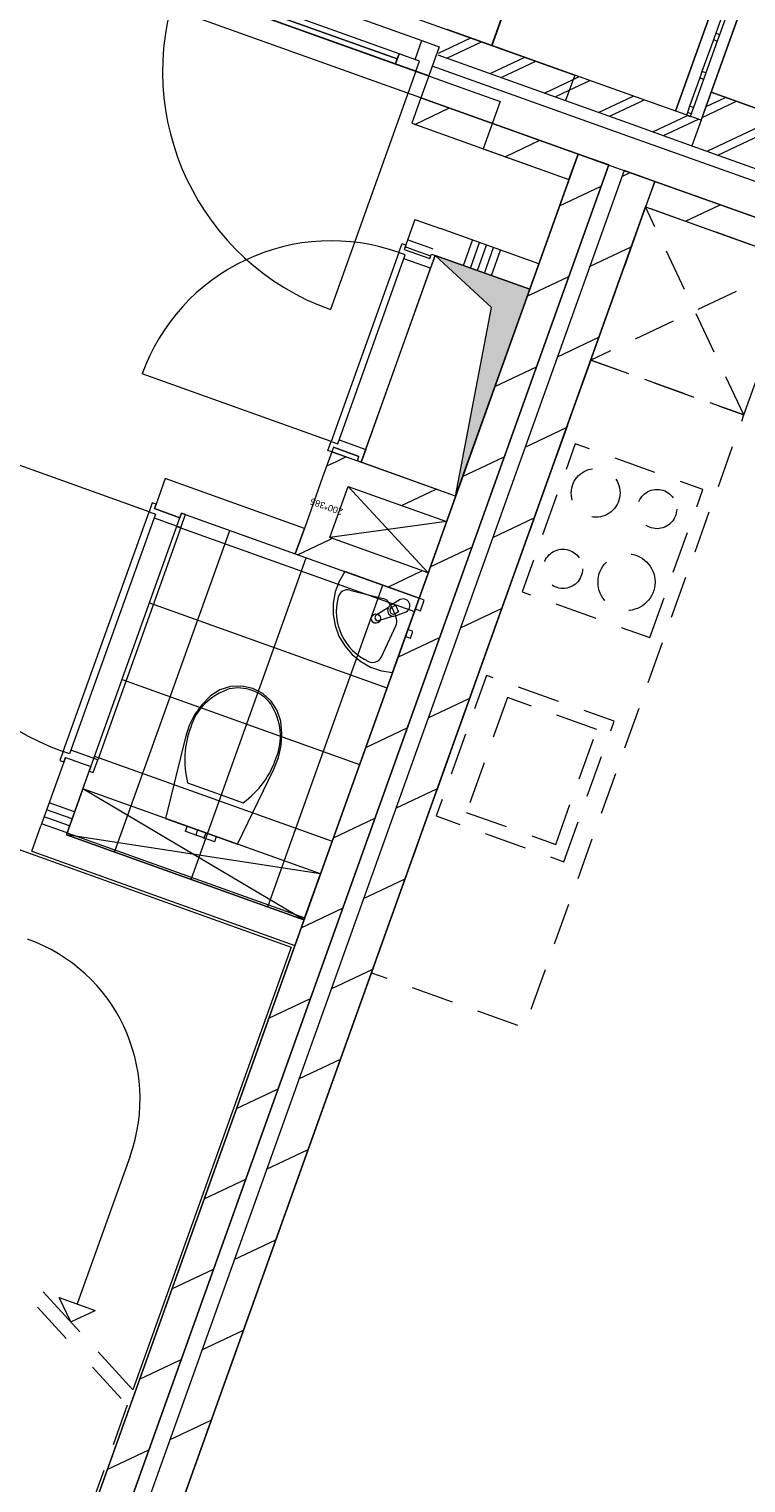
# Model space of a CAD drawing. Header units: metres. Extents: x 136314.7 to 136393.7, y 453293.7 to 453383.2.
# Tile 14 of 95: x 136341.9 to 136344.5, y 453321 to 453326.4. Entities that reach past the tile are written whole.
import ezdxf

# ---------------------------------------------------------------- set-up
doc = ezdxf.new("R2010")
doc.units = ezdxf.units.M
doc.set_wipeout_variables(frame=1)
doc.linetypes.add('B0701', pattern=[234.1199934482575, 155.9999942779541, -78.11999917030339])
doc.linetypes.add('Wipeout_Contour', pattern=[1000, 0, -1000])
for name, color, linetype in [('-DR-nw-vh-kantverharding', 4, 'Continuous'), ('kavelgrens', 211, 'Continuous'), ('SIT_Situatie plgr_2_23 Vloeren', 7, 'Continuous'), ('SIT_Situatie plgr_2_74 Sanitair', 7, 'Continuous'), ('SIT_Situatie plgr_2_New_21 Buitenwanden', 7, 'Continuous'), ('SIT_Situatie plgr_2_New_21 Buitenwanden Afdek-arcering', 7, 'Continuous'), ('SIT_Situatie plgr_2_New_21 Buitenwanden Deuren', 7, 'Continuous'), ('SIT_Situatie plgr_2_New_21 Buitenwanden Doorsnede-arcering', 7, 'Continuous'), ('SIT_Situatie plgr_2_New_22 C Binnenwanden', 7, 'Continuous'), ('SIT_Situatie plgr_2_New_22 C Binnenwanden Doorsnede-arcering', 7, 'Continuous'), ('SIT_Situatie plgr_2_New_22 NC Binnenwanden', 7, 'Continuous'), ('SIT_Situatie plgr_2_New_22 NC Binnenwanden Deuren', 7, 'Continuous'), ('SIT_Situatie plgr_2_New_22 NC Binnenwanden Doorsnede-arcering', 7, 'Continuous'), ('SIT_Situatie plgr_2_New_23 Vloeren', 7, 'Continuous'), ('SIT_Situatie plgr_2_New_24 Trappen', 7, 'Continuous'), ('SIT_Situatie plgr_2_New_43 Vloerafwerking', 7, 'Continuous'), ('SIT_Situatie plgr_2_New_43 Vloerafwerking Afdek-arcering', 7, 'Continuous'), ('SIT_Situatie plgr_2_New_73 Keuken', 7, 'Continuous'), ('SIT_Situatie plgr_2_New_74 Sanitair', 7, 'Continuous'), ('SIT_Situatie plgr_2_New_74 Sanitair 2D arcering', 7, 'Continuous'), ('SIT_Situatie plgr_2_New_90 Terrein perceel', 7, 'Continuous'), ('SIT_Situatie plgr_2_New_90 Terrein perceel Afdek-arcering', 7, 'Continuous')]:
    doc.layers.add(name, color=color, linetype=linetype)
doc.styles.add('GENERATED_STYLE_1', font='arial.ttf')
pattern_1 = [(205.30822150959, (19050.70796805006, 24785.13211794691), (-64.12313819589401, 135.6031826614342), []), (205.30822150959, (19063.53259568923, 24758.01148141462), (-64.12313819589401, 135.6031826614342), [])]
pattern_2 = [(205.30822150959, (19050.70796805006, 24785.13211794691), (-106.8718969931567, 226.0053044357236), [])]

# ---------------------------------------------------------------- blocks, each defined once
blk = doc.blocks.new('*X97')
at = {"layer": 'SIT_Situatie plgr_2_New_22 NC Binnenwanden Doorsnede-arcering', "color": 7, "linetype": 'Continuous', "lineweight": 0}
blk.add_line((155091.2665333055, -122291.838854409), (155072.4694019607, -122285.1115666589), dxfattribs=at)
blk = doc.blocks.new('*X98')
at = {"layer": 'SIT_Situatie plgr_2_New_22 NC Binnenwanden Doorsnede-arcering', "color": 7, "linetype": 'Continuous', "lineweight": 0}
for p, q in [((155036.628057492, -122272.2843414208), (154997.1146158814, -122258.1429127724)), ((155072.4694017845, -122285.1115665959), (155036.6280574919, -122272.2843414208))]:
    blk.add_line(p, q, dxfattribs=at)
blk = doc.blocks.new('*X99')
at = {"layer": 'SIT_Situatie plgr_2_New_22 NC Binnenwanden Doorsnede-arcering', "color": 7, "linetype": 'Continuous', "lineweight": 0}
for p, q in [((155027.3840133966, -122298.1136975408), (154987.8705761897, -122283.9722704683)), ((155082.0224898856, -122317.6682107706), (155027.3840133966, -122298.1136975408))]:
    blk.add_line(p, q, dxfattribs=at)
blk = doc.blocks.new('*X102')
at = {"layer": 'SIT_Situatie plgr_2_New_22 NC Binnenwanden Doorsnede-arcering', "color": 7, "linetype": 'Continuous', "lineweight": 0}
for p, q in [((155202.4875377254, -122352.8483895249), (155236.183479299, -122258.6964722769)), ((155228.3168938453, -122362.0924336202), (155262.0128354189, -122267.9405163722)), ((155254.1462499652, -122371.3364777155), (155287.8421915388, -122277.1845604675)), ((155279.9756060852, -122380.5805218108), (155313.6715476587, -122286.4286045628)), ((155305.8049622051, -122389.8245659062), (155339.5009037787, -122295.6726486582))]:
    blk.add_line(p, q, dxfattribs=at)
blk = doc.blocks.new('*X104')
at = {"layer": 'SIT_Situatie plgr_2_New_22 NC Binnenwanden Doorsnede-arcering', "color": 7, "linetype": 'Continuous', "lineweight": 0}
for p, q in [((153769.4473299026, -124367.8075544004), (153675.2954429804, -124334.1115395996)), ((153750.9591971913, -124419.4662507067), (153656.8073102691, -124385.770235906)), ((153760.203263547, -124393.6369025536), (153666.0513766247, -124359.9408877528)), ((153741.7151308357, -124445.29559886), (153647.5632439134, -124411.5995840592))]:
    blk.add_line(p, q, dxfattribs=at)
blk = doc.blocks.new('woonblok 1 jutfasehof')
at = {"layer": 'SIT_Situatie plgr_2_New_22 C Binnenwanden Doorsnede-arcering', "linetype": 'Continuous', "lineweight": 0}
h = blk.add_hatch(dxfattribs=at)
h.set_pattern_fill('130_KALKZANDSTEEN_0002', color=252, style=0, pattern_type=2)
h.set_pattern_definition(pattern_2)
h.paths.add_polyline_path([(-26643.74321768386, 30209.56873907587), (-30168.34650251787, 20361.28098512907), (-30055.36423383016, 20320.84576580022), (-26530.76094899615, 30169.13351974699)])
h = blk.add_hatch(dxfattribs=at)
h.set_pattern_fill('130_KALKZANDSTEEN_0002', color=252, style=0, pattern_type=2)
h.set_pattern_definition(pattern_2)
h.paths.add_polyline_path([(-26474.26981465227, 30148.91591008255), (-29998.87309948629, 20300.62815613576), (-29885.89083079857, 20260.19293680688), (-26361.28754596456, 30108.48069075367)])
at = {"layer": 'SIT_Situatie plgr_2_New_22 NC Binnenwanden Doorsnede-arcering', "linetype": 'Continuous', "lineweight": 0}
h = blk.add_hatch(dxfattribs=at)
h.set_pattern_fill('130_KALKZANDSTEEN_0002', color=252, style=0, pattern_type=2)
h.set_pattern_definition(pattern_2)
h.paths.add_polyline_path([(-25974.31506191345, 29969.98712491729), (-26361.27933971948, 30108.47775382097), (-26394.97535582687, 30014.32586324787), (-26008.01107802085, 29875.83523434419)])
h = blk.add_hatch(dxfattribs=at)
h.set_pattern_fill('130_KALKZANDSTEEN_0002', color=252, style=0, pattern_type=2)
h.set_pattern_definition(pattern_2)
h.paths.add_polyline_path([(-27585.59453538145, 29017.20414953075), (-27491.44264636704, 28983.50813081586), (-27551.89856857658, 29111.35605712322)])
h = blk.add_hatch(dxfattribs=at)
h.set_pattern_fill('130_KALKZANDSTEEN_0002', color=252, style=0, pattern_type=2)
h.set_pattern_definition(pattern_2)
h.paths.add_polyline_path([(-27491.44264636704, 28983.50813081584), (-27457.7466795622, 29077.66003840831), (-27551.89856857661, 29111.35605712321)])
h = blk.add_hatch(dxfattribs=at)
h.set_pattern_fill('130_KALKZANDSTEEN_0002', color=252, style=0, pattern_type=2)
h.set_pattern_definition(pattern_2)
h.paths.add_polyline_path([(-27491.44264634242, 28983.50813088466), (-27128.95775131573, 28853.77841776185), (-27095.26173302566, 28947.9303075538), (-27457.74667878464, 29077.66003883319)])
h = blk.add_hatch(dxfattribs=at)
h.set_pattern_fill('130_KALKZANDSTEEN_0002', color=252, style=0, pattern_type=2)
h.set_pattern_definition(pattern_2)
h.paths.add_polyline_path([(-27558.83458145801, 28795.20431498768), (-27491.4426476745, 28983.50813065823), (-27585.59453552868, 29017.20414895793), (-27652.98647211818, 28828.90033429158)])
h = blk.add_hatch(dxfattribs=at)
h.set_pattern_fill('130_KALKZANDSTEEN_0002', color=252, style=0, pattern_type=2)
h.set_pattern_definition(pattern_2)
h.paths.add_polyline_path([(-27592.53054901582, 28701.05240703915), (-27558.83458201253, 28795.20431518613), (-27686.68243858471, 28734.74842595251)])
h = blk.add_hatch(dxfattribs=at)
h.set_pattern_fill('130_KALKZANDSTEEN_0002', color=252, style=0, pattern_type=2)
h.set_pattern_definition(pattern_2)
h.paths.add_polyline_path([(-27592.53054901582, 28701.05240703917), (-27230.04565398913, 28571.32269391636), (-27196.34963569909, 28665.47458370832), (-27558.83458145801, 28795.20431498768)])
at = {"layer": 'SIT_Situatie plgr_2_New_43 Vloerafwerking Afdek-arcering', "linetype": 'Continuous', "lineweight": 0}
h = blk.add_hatch(dxfattribs=at)
h.set_pattern_fill('950_RASTER_300_0002', color=252, style=0, pattern_type=2)
h.set_pattern_definition([(340.30822150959, (-27880.13686997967, 28134.85226656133), (101.0880483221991, 282.4556717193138), []), (70.30822150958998, (-27880.13686997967, 28134.85226656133), (-282.4556717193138, 101.0880483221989), [])])
h.paths.add_polyline_path([(-28105.65825966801, 28884.6956520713), (-28530.22806262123, 27698.38183085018), (-27654.61548029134, 27385.00888105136), (-27230.04567733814, 28571.32270227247)])
at = {"layer": 'SIT_Situatie plgr_2_New_74 Sanitair 2D arcering', "linetype": 'Continuous', "lineweight": 0}
blk.add_hatch(color=252, dxfattribs=at).paths.add_polyline_path([(-27095.26173302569, 28947.9303075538), (-26822.32459166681, 29710.56083203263), (-27170.6866831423, 29835.23582254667), (-26963.72601862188, 29643.69572468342)])
at = {"layer": 'SIT_Situatie plgr_2_New_21 Buitenwanden', "color": 252, "linetype": 'Continuous', "lineweight": 0}
for p, q in [((-27181.92757467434, 30533.88159754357), (-27194.73206079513, 30498.10387912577)), ((-27194.73206079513, 30498.10387912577), (-27223.71063464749, 30417.13325323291))]:
    blk.add_line(p, q, dxfattribs=at)
at = {"layer": 'SIT_Situatie plgr_2_New_21 Buitenwanden', "color": 252, "linetype": 'Continuous', "lineweight": 0, "flags": 128}
for points in [[(-25851.91922494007, 30329.78631929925), (-26153.20527477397, 30437.61357084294)], [(-26502.50717557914, 30159.02177798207), (-25974.31506946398, 29969.98712761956)]]:
    blk.add_lwpolyline(points, dxfattribs=at)
at = {"layer": 'SIT_Situatie plgr_2_New_21 Buitenwanden Deuren', "color": 252, "linetype": 'Continuous', "lineweight": 0}
for p, q in [((-28066.76738427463, 30931.27751013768), (-27219.40036911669, 30628.01336517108)), ((-27241.80800608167, 30514.95188717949), (-28121.18666403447, 30829.6726776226)), ((-28039.12594835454, 30821.5462428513), (-27310.39031531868, 30560.73907818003)), ((-27244.33542103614, 30558.34096614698), (-27219.40036911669, 30628.01336517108)), ((-27219.40036911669, 30628.01336517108), (-27156.3186024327, 30605.43703437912)), ((-27303.65111209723, 30579.56945629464), (-27317.12951854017, 30541.9087000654)), ((-27228.32959963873, 30552.61264340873), (-27303.65111209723, 30579.56945629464)), ((-27156.3186024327, 30605.43703437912), (-27194.73206079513, 30498.10387912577)), ((-27241.80800608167, 30514.95188717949), (-27556.5287965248, 29635.57322922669)), ((-27317.12951854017, 30541.9087000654), (-27241.80800608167, 30514.95188717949)), ((-27228.32959963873, 30552.61264340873), (-27244.33542103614, 30558.34096614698)), ((-27241.80800608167, 30514.95188717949), (-27228.32959963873, 30552.61264340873)), ((-27241.80800608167, 30514.95188717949), (-27228.32959963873, 30552.61264340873)), ((-27194.73206079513, 30498.10387912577), (-27241.80800608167, 30514.95188717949)), ((-27181.92757467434, 30533.88159754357), (-27194.73206079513, 30498.10387912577)), ((-27181.92757467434, 30533.88159754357), (-27194.73206079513, 30498.10387912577)), ((-27194.73206079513, 30498.10387912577), (-27223.71063464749, 30417.13325323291))]:
    blk.add_line(p, q, dxfattribs=at)
at = {"layer": 'SIT_Situatie plgr_2_New_21 Buitenwanden Deuren', "color": 252, "linetype": 'Continuous', "lineweight": 0, "flags": 128}
for points in [[(-28039.12594835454, 30821.5462428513), (-27310.39031531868, 30560.73907818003), (-27303.65111209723, 30579.56945629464), (-28032.38674513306, 30840.37662096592)], [(-28045.865151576, 30802.71586473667), (-27317.12951854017, 30541.9087000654), (-27310.39031531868, 30560.73907818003), (-28039.12594835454, 30821.5462428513)]]:
    blk.add_lwpolyline(points, close=True, dxfattribs=at)
at = {"layer": 'SIT_Situatie plgr_2_New_21 Buitenwanden Deuren', "color": 252, "linetype": 'Continuous', "lineweight": 0}
blk.add_arc((-27241.80800608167, 30514.95188717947), 933.9999999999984, 160.3082215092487, 250.3082215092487, dxfattribs=at)
at = {"layer": 'SIT_Situatie plgr_2_New_22 C Binnenwanden', "color": 252, "linetype": 'Continuous', "lineweight": 0, "flags": 128}
for points in [[(-26643.74321768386, 30209.56873907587), (-30168.34650251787, 20361.28098512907)], [(-26530.76094899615, 30169.13351974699), (-26643.74321768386, 30209.56873907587)], [(-30055.36423383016, 20320.84576580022), (-26530.76094899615, 30169.13351974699)], [(-26474.26981465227, 30148.91591008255), (-29998.87309948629, 20300.62815613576)], [(-26361.28754596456, 30108.48069075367), (-26474.26981465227, 30148.91591008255)], [(-29885.89083079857, 20260.19293680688), (-26361.28754596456, 30108.48069075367)]]:
    blk.add_lwpolyline(points, dxfattribs=at)
at = {"layer": 'SIT_Situatie plgr_2_New_22 NC Binnenwanden', "color": 252, "linetype": 'Continuous', "lineweight": 0}
for p, q in [((-27284.85819550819, 29857.50956656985), (-27190.70627826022, 29823.81362499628)), ((-27546.00174270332, 29127.83220789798), (-27451.84982545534, 29094.13626632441)), ((-28205.70675352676, 28901.91503553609), (-28111.55486295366, 28868.2190194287)), ((-28534.24291057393, 27983.93410244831), (-28440.09102000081, 27950.23808634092))]:
    blk.add_line(p, q, dxfattribs=at)
at = {"layer": 'SIT_Situatie plgr_2_New_22 NC Binnenwanden', "color": 252, "linetype": 'Continuous', "lineweight": 0, "flags": 128}
for points in [[(-27223.71063464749, 30417.13325323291), (-27257.40665075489, 30322.98136265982)], [(-26677.43102754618, 30115.41391157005), (-26643.73501143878, 30209.56580214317)], [(-26361.27933971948, 30108.47775382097), (-26394.97535582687, 30014.32586324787)], [(-25974.31506191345, 29969.98712491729), (-26361.27933971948, 30108.47775382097)], [(-26394.97535582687, 30014.32586324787), (-26008.01107802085, 29875.83523434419)], [(-27245.26546349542, 29968.13807119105), (-27284.85819332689, 29857.5095726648)], [(-27245.26546349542, 29968.13807119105), (-27151.11354624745, 29934.44212961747)], [(-26788.6286119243, 29804.71273562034), (-27151.11354624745, 29934.44212961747)], [(-27190.70627964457, 29823.81362112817), (-27184.80948782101, 29840.29021236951)], [(-27184.80948782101, 29840.29021236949), (-26822.32455349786, 29710.56081837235)], [(-26788.6286119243, 29804.71273562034), (-26822.32455349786, 29710.56081837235)], [(-27546.00174315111, 29127.83220664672), (-27551.89852900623, 29111.35563208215)], [(-27551.89856857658, 29111.35605712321), (-27585.59453613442, 29017.20414917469)], [(-27095.26173302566, 28947.9303075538), (-27551.89856857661, 29111.35605712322)], [(-27551.89852900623, 29111.35563208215), (-27457.74661175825, 29077.65969050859)], [(-27457.74661175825, 29077.65969050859), (-27451.84982400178, 29094.13627038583)], [(-28166.11393361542, 29012.54350778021), (-28199.80995094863, 28918.39161764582)], [(-27652.98647137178, 28828.90033293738), (-28166.11393361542, 29012.54350778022)], [(-27585.59453613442, 29017.20414917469), (-27652.98647124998, 28828.90033327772)], [(-27558.83458145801, 28795.20431498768), (-27491.44264634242, 28983.50813088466)], [(-27491.44264634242, 28983.50813088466), (-27128.95775131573, 28853.77841776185)], [(-28199.80995094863, 28918.39161764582), (-28205.70675083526, 28901.91504566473)], [(-27095.26173302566, 28947.9303075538), (-27128.95775131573, 28853.77841776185)], [(-28111.55486608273, 28868.2190132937), (-28105.65806091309, 28884.69560003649)], [(-28105.65806091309, 28884.69560003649), (-27686.68243892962, 28734.74842498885)], [(-27652.98647137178, 28828.90033293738), (-27686.68243892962, 28734.74842498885)], [(-27686.68243880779, 28734.74842532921), (-27652.98647124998, 28828.90033327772)], [(-27196.34963569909, 28665.47458370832), (-27558.83458145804, 28795.20431498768)], [(-27686.68243880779, 28734.74842532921), (-27230.04565398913, 28571.32269391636)], [(-27196.34963569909, 28665.47458370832), (-27230.04565398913, 28571.32269391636)], [(-28534.24292694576, 27983.93409698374), (-28624.37977142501, 27732.07779614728)], [(-28530.22788129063, 27698.38177881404), (-28440.09103299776, 27950.23809030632)], [(-28658.07578875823, 27637.92590601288), (-28624.37977142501, 27732.07779614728)], [(-27654.61548029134, 27385.00888105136), (-28530.22788129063, 27698.38177881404)], [(-28658.07578875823, 27637.92590601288), (-27688.31149762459, 27290.85699091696)], [(-27654.61548029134, 27385.00888105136), (-27688.31149762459, 27290.85699091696)]]:
    blk.add_lwpolyline(points, dxfattribs=at)
at = {"layer": 'SIT_Situatie plgr_2_New_22 NC Binnenwanden Deuren', "color": 252, "linetype": 'Continuous', "lineweight": 0}
for p, q in [((-27304.87777287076, 29846.08737228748), (-27293.08419332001, 29879.04054332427)), ((-27293.08419332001, 29879.04054332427), (-27278.96140573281, 29873.98615208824)), ((-27278.96140573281, 29873.98615208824), (-27284.85819550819, 29857.50956656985)), ((-27304.87777287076, 29846.08737228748), (-27554.22774051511, 29149.36318465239)), ((-27304.87777287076, 29846.08737228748), (-27554.22774051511, 29149.36318465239)), ((-27530.21900161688, 29140.77071955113), (-27280.86903397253, 29837.49490718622)), ((-27280.86903397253, 29837.49490718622), (-27304.87777287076, 29846.08737228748)), ((-27280.86903397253, 29837.49490718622), (-27304.87777287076, 29846.08737228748)), ((-27285.92342520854, 29823.37211959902), (-27280.86903397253, 29837.49490718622)), ((-27187.53467168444, 29788.15986065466), (-27285.92342520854, 29823.37211959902)), ((-27284.85819550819, 29857.50956656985), (-27190.70627826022, 29823.81362499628)), ((-27284.85819550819, 29857.50956656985), (-27190.70627826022, 29823.81362499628)), ((-27284.85819550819, 29857.50956656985), (-27190.70627826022, 29823.81362499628)), ((-27190.70627826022, 29823.81362499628), (-27184.80948848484, 29840.29021051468)), ((-27170.68670089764, 29835.23581927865), (-27187.53467168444, 29788.15986065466)), ((-27184.80948848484, 29840.29021051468), (-27170.68670089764, 29835.23581927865)), ((-27426.77585685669, 29119.68124819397), (-27187.53467168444, 29788.15986065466)), ((-27554.22774051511, 29149.36318465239), (-28250.9519281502, 29398.71315229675)), ((-28225.72634068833, 28890.49285827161), (-29110.75410795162, 29207.23542120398)), ((-27566.02132006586, 29116.4100136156), (-27554.22774051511, 29149.36318465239)), ((-27551.89853247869, 29111.35562237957), (-27566.02132006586, 29116.4100136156)), ((-27554.22774051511, 29149.36318465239), (-27530.21900161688, 29140.77071955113)), ((-27554.22774051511, 29149.36318465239), (-27530.21900161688, 29140.77071955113)), ((-27546.00174270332, 29127.83220789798), (-27551.89853247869, 29111.35562237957)), ((-27451.84982545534, 29094.13626632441), (-27546.00174270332, 29127.83220789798)), ((-27546.00174270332, 29127.83220789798), (-27451.84982545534, 29094.13626632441)), ((-27546.00174270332, 29127.83220789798), (-27451.84982545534, 29094.13626632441)), ((-27530.21900161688, 29140.77071955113), (-27525.16461038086, 29154.89350713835)), ((-27525.16461038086, 29154.89350713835), (-27426.77585685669, 29119.68124819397)), ((-27426.77585685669, 29119.68124819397), (-27443.62382764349, 29072.60528956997)), ((-27457.74661523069, 29077.65968080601), (-27451.84982545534, 29094.13626632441)), ((-27443.62382764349, 29072.60528956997), (-27457.74661523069, 29077.65968080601)), ((-28213.93273462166, 28923.44601981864), (-28225.72634068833, 28890.49285827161)), ((-28199.80995110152, 28918.39161721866), (-28213.93273462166, 28923.44601981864)), ((-28205.70675413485, 28901.91503644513), (-28199.80995110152, 28918.39161721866)), ((-28111.55486400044, 28868.2190191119), (-28205.70675413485, 28901.91503644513)), ((-28205.70675413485, 28901.91503644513), (-28111.55486400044, 28868.2190191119)), ((-28205.70675413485, 28901.91503644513), (-28111.55486400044, 28868.2190191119)), ((-28542.4689036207, 28005.46509100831), (-28225.72634068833, 28890.49285827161)), ((-28542.4689036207, 28005.46509100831), (-28225.72634068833, 28890.49285827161)), ((-28201.71760870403, 28881.90037385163), (-28518.46017163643, 27996.87260658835)), ((-28225.72634068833, 28890.49285827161), (-28201.71760870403, 28881.90037385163)), ((-28225.72634068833, 28890.49285827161), (-28201.71760870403, 28881.90037385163)), ((-28201.71760870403, 28881.90037385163), (-28206.77201130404, 28867.77759033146)), ((-28206.77201130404, 28867.77759033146), (-28108.38328611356, 28832.56525221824)), ((-28105.65806096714, 28884.69559988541), (-28111.55486400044, 28868.2190191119)), ((-28108.38328611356, 28832.56525221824), (-28091.53527744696, 28879.64119728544)), ((-28091.53527744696, 28879.64119728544), (-28105.65806096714, 28884.69559988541)), ((-28108.38328611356, 28832.56525221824), (-28415.01704384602, 27975.78305199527)), ((-28542.4689036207, 28005.46509100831), (-28554.26250968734, 27972.51192946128)), ((-28518.46017163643, 27996.87260658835), (-28542.4689036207, 28005.46509100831)), ((-28518.46017163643, 27996.87260658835), (-28542.4689036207, 28005.46509100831)), ((-28513.40576903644, 28010.9953901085), (-28518.46017163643, 27996.87260658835)), ((-28415.01704384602, 27975.78305199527), (-28513.40576903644, 28010.9953901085)), ((-28554.26250968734, 27972.51192946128), (-28540.13972616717, 27967.45752686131)), ((-28540.13972616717, 27967.45752686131), (-28534.24292313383, 27983.93410763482)), ((-28534.24292313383, 27983.93410763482), (-28440.09103299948, 27950.23809030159)), ((-28534.24292313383, 27983.93410763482), (-28440.09103299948, 27950.23809030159)), ((-28534.24292313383, 27983.93410763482), (-28440.09103299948, 27950.23809030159)), ((-28440.09103299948, 27950.23809030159), (-28445.98783603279, 27933.76150952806)), ((-28431.86505251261, 27928.70710692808), (-28415.01704384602, 27975.78305199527)), ((-28445.98783603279, 27933.76150952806), (-28431.86505251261, 27928.70710692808))]:
    blk.add_line(p, q, dxfattribs=at)
for centre, radius, start, end in [((-27554.22774051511, 29149.36318465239), 739.9999999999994, 70.3082668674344, 160.3082668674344), ((-28225.72634068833, 28890.49285827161), 939.9999999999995, 160.3082215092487, 250.3082215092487)]:
    blk.add_arc(centre, radius, start, end, dxfattribs=at)
at = {"layer": 'SIT_Situatie plgr_2_New_23 Vloeren', "color": 252, "linetype": 'Continuous', "lineweight": 0, "flags": 128}
for points in [[(-30993.55235591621, 31766.32174630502), (-26530.76720897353, 30169.11602840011), (-30055.36430786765, 20320.84555892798), (-34518.16725609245, 21918.02740376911)], [(-22011.47840773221, 28551.72768352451), (-26474.27607462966, 30148.89841873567), (-29998.87317352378, 20300.62794926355), (-25536.07689540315, 18703.42746711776)]]:
    blk.add_lwpolyline(points, close=True, dxfattribs=at)
at = {"layer": 'SIT_Situatie plgr_2_New_24 Trappen', "color": 252, "linetype": 'Continuous', "lineweight": 0}
for p, q in [((-28708.52155740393, 27645.35880109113), (-27701.09632827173, 27284.81142874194)), ((-27708.84641197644, 27263.15649391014), (-28285.52960543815, 25651.81428796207)), ((-27701.09632827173, 27284.81142874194), (-27712.21601358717, 27253.74130485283)), ((-28295.57710914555, 26514.0529703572), (-28490.77059020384, 25968.65213689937)), ((-28616.11022682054, 26012.98225162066), (-28481.07410457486, 25865.45176091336)), ((-28514.59727169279, 25902.07669661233), (-28557.34603048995, 25992.47881838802)), ((-28557.34603048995, 25992.47881838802), (-28424.19514991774, 25944.82545541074)), ((-28514.59727169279, 25902.07669661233), (-28424.19514991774, 25944.82545541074)), ((-28413.55604345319, 25791.68651555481), (-28285.52960543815, 25651.81428796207))]:
    blk.add_line(p, q, dxfattribs=at)
at = {"layer": 'SIT_Situatie plgr_2_New_24 Trappen', "color": 252, "linetype": 'B0701', "lineweight": 0}
for p, q in [((-28636.327836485, 25956.4911172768), (-28501.29171423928, 25808.9606265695)), ((-28433.77365311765, 25735.19538121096), (-28305.7472151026, 25595.32315361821)), ((-28305.7472151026, 25595.32315361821), (-28738.93362437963, 24384.93319909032))]:
    blk.add_line(p, q, dxfattribs=at)
at = {"layer": 'SIT_Situatie plgr_2_New_24 Trappen', "color": 252, "linetype": 'Continuous', "lineweight": 0}
blk.add_arc((-28884.96794413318, 26724.99003118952), 626.0000000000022, 340.3082215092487, 70.30822150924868, dxfattribs=at)
at = {"layer": 'SIT_Situatie plgr_2_New_43 Vloerafwerking', "color": 252, "linetype": 'Continuous', "lineweight": 0, "flags": 128}
for points in [[(-25615.35152085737, 18838.02118039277), (-26418.46711854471, 19125.44818744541), (-26480.46779521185, 18952.20868914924), (-29111.07159186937, 19893.67536990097), (-29049.0709152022, 20066.91486819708), (-29852.18651288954, 20354.34187524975), (-26394.97520478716, 30014.32600307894), (-23918.78058603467, 29128.12064819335), (-23856.10600521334, 29303.2431391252), (-22411.81605404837, 28786.34627001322), (-22474.49063486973, 28611.22377908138), (-22158.14021275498, 28498.00530822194)], [(-28105.65825966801, 28884.6956520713), (-27230.04567733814, 28571.32270227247), (-27654.61548029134, 27385.00888105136), (-28530.22806262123, 27698.38183085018)]]:
    blk.add_lwpolyline(points, close=True, dxfattribs=at)
at = {"layer": 'SIT_Situatie plgr_2_New_73 Keuken', "color": 252, "linetype": 'B0701', "lineweight": 0}
for p, q in [((-26032.24010326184, 29247.23842109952), (-26394.97535005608, 30014.32586118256)), ((-25830.06400661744, 29812.14976453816), (-26597.15144670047, 29449.41451774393)), ((-26904.37819532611, 28205.17308919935), (-27056.01026780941, 27781.48958162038)), ((-26574.84657832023, 28087.23703282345), (-26904.37819532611, 28205.17308919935)), ((-26726.47865080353, 27663.55352524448), (-26574.84657832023, 28087.23703282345)), ((-27056.01026780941, 27781.48958162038), (-26726.47865080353, 27663.55352524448))]:
    blk.add_line(p, q, dxfattribs=at)
at = {"layer": 'SIT_Situatie plgr_2_New_73 Keuken', "color": 252, "linetype": 'B0701', "lineweight": 0, "flags": 128}
for points in [[(-26032.24010326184, 29247.23842109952), (-25830.06400661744, 29812.14976453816), (-26394.97535005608, 30014.32586118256), (-26597.15144670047, 29449.41451774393)], [(-26597.15144770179, 29449.41451494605), (-27405.85583427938, 27189.76914119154), (-26840.94449084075, 26987.59304454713), (-26032.24010426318, 29247.23841830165)], [(-26379.21059290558, 28426.13460025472), (-26183.77369948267, 28972.21556557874), (-26654.53315234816, 29140.69564611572), (-26849.9700457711, 28594.61468079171)], [(-26696.25071357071, 27599.62957190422), (-26510.92262497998, 28117.4649700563), (-26981.6820778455, 28285.94505059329), (-27167.0101664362, 27768.10965244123)]]:
    blk.add_lwpolyline(points, close=True, dxfattribs=at)
at = {"layer": 'SIT_Situatie plgr_2_New_73 Keuken', "color": 252, "linetype": 'B0701', "lineweight": 0}
for centre, radius in [((-26579.11188014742, 28959.69666352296), 90.00000000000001), ((-26352.89768384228, 28900.29777977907), 72.50000000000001), ((-26700.07586785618, 28679.57487986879), 72.50000000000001), ((-26465.32522481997, 28630.67345663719), 105)]:
    blk.add_circle(centre, radius, dxfattribs=at)
at = {"layer": 'SIT_Situatie plgr_2_New_74 Sanitair', "color": 252, "linetype": 'Continuous', "lineweight": 0}
for p, q in [((-27443.62382450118, 29072.60529806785), (-27170.6866831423, 29835.23582254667)), ((-27170.6866831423, 29835.23582254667), (-26963.72601862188, 29643.69572468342)), ((-26822.32459166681, 29710.56083203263), (-27170.6866831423, 29835.23582254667)), ((-27095.26173302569, 28947.9303075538), (-26822.32459166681, 29710.56083203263)), ((-27095.26173302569, 28947.9303075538), (-26963.72601862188, 29643.69572468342)), ((-27095.26173302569, 28947.9303075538), (-27443.62382450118, 29072.60529806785)), ((-27558.83458145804, 28795.20431498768), (-27491.44255225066, 28983.50808773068)), ((-27491.44255225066, 28983.50808773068), (-27128.95775131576, 28853.77841776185)), ((-27491.44255225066, 28983.50808773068), (-27196.3497805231, 28665.47464501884)), ((-27128.95775131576, 28853.77841776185), (-27558.83458145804, 28795.20431498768)), ((-27128.95775131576, 28853.77841776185), (-27196.3497805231, 28665.47464501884)), ((-27196.3497805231, 28665.47464501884), (-27558.83458145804, 28795.20431498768)), ((-27485.41625123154, 28601.24202164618), (-27363.0340672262, 28570.31237160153)), ((-27330.48824955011, 28538.881899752), (-27317.04491427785, 28545.23889542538)), ((-27317.04491427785, 28545.23889542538), (-27305.417251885, 28520.64951830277)), ((-27305.417251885, 28520.64951830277), (-27318.86058715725, 28514.2925226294)), ((-27369.05943206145, 28354.85292964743), (-27315.24846129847, 28469.12490240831)), ((-28083.31951379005, 27890.4365084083), (-27980.74888218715, 27853.72671351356)), ((-27654.6154790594, 27385.00887392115), (-28469.57505514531, 27867.85516331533)), ((-27980.74888218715, 27853.72671351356), (-27878.17844825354, 27817.01778528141)), ((-28085.43552008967, 27730.37548816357), (-28092.17472331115, 27711.54511004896)), ((-28069.71694342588, 27724.74996743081), (-28085.43552008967, 27730.37548816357)), ((-28046.83324495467, 27716.56012155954), (-28069.71694342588, 27724.74996743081)), ((-27593.9626500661, 27554.48227695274), (-28530.22788413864, 27698.38176028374)), ((-28076.45614664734, 27705.9195893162), (-28092.17472331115, 27711.54511004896)), ((-28053.57244817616, 27697.72974344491), (-28076.45614664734, 27705.9195893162)), ((-28046.83324495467, 27716.56012155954), (-28053.57244817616, 27697.72974344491)), ((-28049.16021613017, 27696.1506499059), (-28053.57244817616, 27697.72974344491)), ((-28038.50814568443, 27692.33838086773), (-28049.16021613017, 27696.1506499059)), ((-28042.42101290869, 27714.98102802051), (-28046.83324495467, 27716.56012155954)), ((-28031.76894246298, 27711.16875898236), (-28042.42101290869, 27714.98102802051)), ((-28027.85607523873, 27688.52611182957), (-28038.50814568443, 27692.33838086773)), ((-28021.11687201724, 27707.3564899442), (-28031.76894246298, 27711.16875898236)), ((-28023.44384319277, 27686.94701829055), (-28027.85607523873, 27688.52611182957)), ((-28016.70463997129, 27705.77739640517), (-28023.44384319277, 27686.94701829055)), ((-28000.56014472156, 27678.75717241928), (-28023.44384319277, 27686.94701829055)), ((-28016.70463997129, 27705.77739640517), (-28021.11687201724, 27707.3564899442)), ((-27993.82094150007, 27697.58755053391), (-28016.70463997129, 27705.77739640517)), ((-27984.8415680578, 27673.13165168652), (-28000.56014472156, 27678.75717241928)), ((-27978.10236483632, 27691.96202980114), (-27993.82094150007, 27697.58755053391)), ((-27978.10236483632, 27691.96202980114), (-27984.8415680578, 27673.13165168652))]:
    blk.add_line(p, q, dxfattribs=at)
at = {"layer": 'SIT_Situatie plgr_2_New_74 Sanitair', "color": 252, "linetype": 'Continuous', "lineweight": 0, "flags": 128}
for points in [[(-27503.941814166, 28669.34737901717), (-27525.15567882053, 28633.45936974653), (-27539.70510087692, 28594.39059324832), (-27547.133019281, 28553.36837086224), (-27547.20609059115, 28511.68139021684), (-27539.92201931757, 28470.63922190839), (-27525.50963003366, 28431.53118015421), (-27504.42167899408, 28395.58581978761), (-27477.32063107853, 28363.93234197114), (-27445.05784886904, 28337.56512104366), (-27408.64684762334, 28317.31246686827), (-27369.23145632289, 28303.81060399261), (-27328.04988499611, 28297.48368505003), (-27230.04565379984, 28571.3226938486)], [(-27230.04565379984, 28571.3226938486), (-27244.19798056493, 28531.77889980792), (-27225.36760245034, 28525.03969658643), (-27211.21527568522, 28564.58349062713)], [(-27271.49175361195, 28455.51586844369), (-27280.58967796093, 28430.09485798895), (-27261.75929984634, 28423.35565476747), (-27252.66137549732, 28448.77666522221)], [(-27738.56537340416, 28027.62474862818), (-27735.57771213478, 28072.78753736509), (-27739.64703062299, 28117.86573889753), (-27752.78107399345, 28157.13396209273), (-27775.48321364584, 28191.76211975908), (-27806.25614238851, 28219.46633071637), (-27843.07108621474, 28238.41981015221), (-27883.55208233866, 28247.12977137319), (-27924.91552564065, 28245.24244353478), (-27964.43423393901, 28232.88250249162), (-27999.50177246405, 28210.86514138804), (-28031.24952475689, 28178.60550979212), (-28057.59649792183, 28141.80278419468), (-28077.90211261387, 28101.35175678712), (-28091.67267427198, 28058.23592166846), (-28164.49937812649, 27758.67164894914), (-27899.03850679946, 27663.66586901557), (-27765.25126504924, 27941.41297742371), (-27748.53737481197, 27983.47542480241)], [(-27593.9626500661, 27554.48227695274), (-28469.57505514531, 27867.85516331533), (-28530.22788413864, 27698.38176028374), (-27654.6154790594, 27385.00887392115)]]:
    blk.add_lwpolyline(points, close=True, dxfattribs=at)
blk.add_lwpolyline([(-27299.39873462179, 28566.19362790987), (-27335.61501490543, 28544.64323736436, 0.1210195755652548), (-27342.81739348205, 28537.61999571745), (-27387.83647228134, 28508.99802879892, 0.8825662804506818), (-27378.34624782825, 28488.92875776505), (-27327.65888198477, 28505.5638228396, 0.1210195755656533), (-27317.66053621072, 28506.67434621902), (-27278.02435522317, 28520.99256702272, 0.9999999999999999)], format="xyb", close=True, dxfattribs=at)
at = {"layer": 'SIT_Situatie plgr_2_New_74 Sanitair', "color": 252, "linetype": 'Continuous', "lineweight": 0}
for centre, radius, start, end in [((-27324.92020898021, 28526.47098334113), 21.08576984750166, 148.0792468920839, 262.5371961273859), ((-27324.67441820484, 28526.58721126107), 13.59999999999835, 115.3082222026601, 295.3082208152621)]:
    blk.add_arc(centre, radius, start, end, dxfattribs=at)
for centre, major_axis, ratio, start_param, end_param in [((-27494.10460961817, 28566.88135099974), (-11.94338999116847, -33.37168239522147), 0.9993719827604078, 3.237672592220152, 4.819611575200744), ((-27332.39936196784, 28523.12165818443), (-68.42292765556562, -191.1842627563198), 0.9993719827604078, 4.796605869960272, 6.200480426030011), ((-27372.36711785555, 28533.40207571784), (-12.82881514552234, -35.84569748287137), 0.999371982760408, 2.530550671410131, 3.237672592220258), ((-27523.37719793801, 28432.51770028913), (-74.0283683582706, -206.846732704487), 0.999371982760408, 2.204537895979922, 2.50789864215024), ((-27349.66934444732, 28485.33885243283), (-12.82881514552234, -35.84569748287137), 0.999371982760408, 1.474322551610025, 2.18144447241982), ((-27401.10264929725, 28369.94688062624), (-11.94338999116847, -33.37168239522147), 0.9993719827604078, 6.175568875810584, 7.757507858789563), ((-27825.97658676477, 28020.69171280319), (-241.8720182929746, 86.56356632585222), 0.8755458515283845, 5.438324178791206, 6.338912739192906), ((-27885.71967674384, 28116.84374910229), (-130.4179673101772, 46.6752807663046), 0.8755458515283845, 4.718249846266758, 5.34489362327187), ((-27887.25020820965, 28117.38869701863), (-130.4208162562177, 46.67630037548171), 0.8755458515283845, 4.079884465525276, 4.706528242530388), ((-27994.43407050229, 28080.98095448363), (-241.8721097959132, 86.56359907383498), 0.8755458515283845, 3.085861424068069, 3.986449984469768), ((-27674.38782966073, 27943.79454128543), (-400.3812141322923, 143.2924156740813), 0.8755458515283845, 6.259567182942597, 6.812587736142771), ((-28160.39132696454, 28117.73031223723), (-400.3812325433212, 143.2924222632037), 0.8755458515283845, 2.612187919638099, 3.165208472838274)]:
    blk.add_ellipse(centre, major_axis=major_axis, ratio=ratio, start_param=start_param, end_param=end_param, dxfattribs=at)
blk.add_ellipse((-27389.30501252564, 28495.95195966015), major_axis=(-5.787880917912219, -16.17223618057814), ratio=0.9993719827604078, dxfattribs=at)
at = {"layer": 'SIT_Situatie plgr_2_New_90 Terrein perceel', "color": 252, "linetype": 'Continuous', "lineweight": 0, "flags": 128}
blk.add_lwpolyline([(-28308.39337974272, 31941.79589669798), (-28577.962752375, 31188.57764952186), (-28483.81070507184, 31154.88156154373), (-28247.93736169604, 31813.94792549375), (-26048.54937245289, 31026.80874479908), (-26284.42266194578, 30367.74247975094), (-26190.27089249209, 30334.04649121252), (-25920.7015744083, 31087.26464500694)], dxfattribs=at)
for points in [[(-28483.81058608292, 31154.88188810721), (-26284.42241215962, 30367.74301940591), (-26048.54935255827, 31026.80895867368), (-28247.93752648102, 31813.94782737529)], [(-24530.02651894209, 29856.69451621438), (-24228.74045203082, 29748.86725855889), (-24029.93289837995, 30304.36646127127), (-25954.39747020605, 30993.11294022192), (-26153.20500333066, 30437.61379486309), (-25851.91905112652, 30329.78657826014), (-25888.98457184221, 30226.21976966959), (-24567.09201913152, 29753.12776497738)]]:
    blk.add_lwpolyline(points, close=True, dxfattribs=at)
at = {"layer": 'SIT_Situatie plgr_2_23 Vloeren', "color": 252, "linetype": 'Continuous', "lineweight": 0}
for name in ['*X99', '*X98', '*X102', '*X97', '*X104']:
    blk.add_blockref(name, (-182269.3487333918, 152150.9261979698), dxfattribs=at)
at = {"layer": 'SIT_Situatie plgr_2_74 Sanitair', "color": 252, "linetype": 'Continuous', "lineweight": 0, "insert": (-27630.3016819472, 28930.16917337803), "char_height": 24, "attachment_point": 6, "rotation": 160.30822150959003, "style": 'GENERATED_STYLE_1'}
blk.add_mtext('\\A1;200*385', dxfattribs=at)
at = {"color": 252, "linetype": 'Wipeout_Contour', "lineweight": 0, "ltscale": 791576.4626720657}
blk.add_wipeout([(-26190.270892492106, 30334.046491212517), (-26411.52784288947, 30413.232131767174), (-26445.223858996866, 30319.080241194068), (-26223.96690859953, 30239.89460063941)], dxfattribs=at).dxf.layer = 'SIT_Situatie plgr_2_New_21 Buitenwanden Afdek-arcering'
at = {"color": 252, "linetype": 'Wipeout_Contour', "lineweight": 0, "ltscale": 791204.1765463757}
blk.add_wipeout([(-26033.163831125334, 30899.155685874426), (-26047.286614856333, 30904.210087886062), (-26136.5810503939, 30654.70757530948), (-26122.45826666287, 30649.65317329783)], dxfattribs=at).dxf.layer = 'SIT_Situatie plgr_2_New_90 Terrein perceel Afdek-arcering'
at = {"layer": 'SIT_Situatie plgr_2_New_21 Buitenwanden', "color": 252, "linetype": 'Continuous', "lineweight": 0, "flags": 128}
for points in [[(-26190.27089249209, 30334.04649121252), (-26411.52784288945, 30413.23213176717)], [(-26445.22385899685, 30319.08024119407), (-26223.96690859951, 30239.89460063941)], [(-26190.27089249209, 30334.04649121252), (-26223.96690859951, 30239.89460063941)], [(-25932.53200949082, 30086.73547193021), (-26460.72411560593, 30275.77012229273)], [(-26223.96690859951, 30239.89460063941), (-25922.68085876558, 30132.06734909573)]]:
    blk.add_lwpolyline(points, dxfattribs=at)
at = {"color": 252, "linetype": 'Wipeout_Contour', "lineweight": 0, "ltscale": 791384.9761733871}
blk.add_wipeout([(-26122.458266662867, 30649.653173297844), (-26136.581050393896, 30654.707575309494), (-26145.00505374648, 30631.169602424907), (-26130.882270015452, 30626.115200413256)], dxfattribs=at).dxf.layer = 'SIT_Situatie plgr_2_New_90 Terrein perceel Afdek-arcering'
at = {"color": 252, "linetype": 'Wipeout_Contour', "lineweight": 0, "ltscale": 790636.6176558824}
blk.add_wipeout([(-26411.527842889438, 30413.232131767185), (-26656.3227356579, 30500.841765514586), (-26690.018751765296, 30406.689874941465), (-26445.223858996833, 30319.08024119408)], dxfattribs=at).dxf.layer = 'SIT_Situatie plgr_2_New_21 Buitenwanden Afdek-arcering'
at = {"color": 252, "linetype": 'Wipeout_Contour', "lineweight": 0, "ltscale": 791478.7601988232}
blk.add_wipeout([(-26130.882270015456, 30626.115200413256), (-26145.005053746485, 30631.169602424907), (-26187.12507050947, 30513.479738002), (-26173.002286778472, 30508.42533599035)], dxfattribs=at).dxf.layer = 'SIT_Situatie plgr_2_New_90 Terrein perceel Afdek-arcering'
at = {"layer": 'SIT_Situatie plgr_2_New_21 Buitenwanden Doorsnede-arcering', "linetype": 'Continuous', "lineweight": 0}
h = blk.add_hatch(dxfattribs=at)
h.set_pattern_fill('145_BAKSTEEN_0002', color=252, style=0, pattern_type=2)
h.set_pattern_definition(pattern_1)
h.paths.add_polyline_path([(-26656.32273565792, 30500.84176551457), (-27127.08218852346, 30669.32184605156), (-27160.77820463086, 30575.16995547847), (-26690.01875176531, 30406.68987494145)])
h = blk.add_hatch(dxfattribs=at)
h.set_pattern_fill('145_BAKSTEEN_0002', color=252, style=0, pattern_type=2)
h.set_pattern_definition(pattern_1)
h.paths.add_polyline_path([(-26411.52784288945, 30413.23213176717), (-26656.32273565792, 30500.84176551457), (-26690.01875176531, 30406.68987494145), (-26445.22385899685, 30319.08024119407)])
at = {"layer": 'SIT_Situatie plgr_2_New_22 NC Binnenwanden Doorsnede-arcering', "linetype": 'Continuous', "lineweight": 0}
h = blk.add_hatch(dxfattribs=at)
h.set_pattern_fill('130_KALKZANDSTEEN_0002', color=252, style=0, pattern_type=2)
h.set_pattern_definition(pattern_2)
h.paths.add_polyline_path([(-26643.73501143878, 30209.56580214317), (-27223.71063464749, 30417.13325323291), (-27257.40665075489, 30322.98136265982), (-26677.43102754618, 30115.41391157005)])
at = {"layer": 'SIT_Situatie plgr_2_New_21 Buitenwanden', "color": 252, "linetype": 'Continuous', "lineweight": 0, "flags": 128}
for points in [[(-26656.32273565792, 30500.84176551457), (-27127.08218852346, 30669.32184605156)], [(-27160.77820463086, 30575.16995547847), (-26690.01875176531, 30406.68987494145)], [(-26460.72411560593, 30275.77012229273), (-27181.92759739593, 30533.8816056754)], [(-26656.32273565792, 30500.84176551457), (-26690.01875176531, 30406.68987494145)], [(-26656.32273565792, 30500.84176551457), (-26690.01875176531, 30406.68987494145)], [(-26656.32273565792, 30500.84176551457), (-26690.01875176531, 30406.68987494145)], [(-26411.52784288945, 30413.23213176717), (-26656.32273565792, 30500.84176551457)], [(-26411.52784288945, 30413.23213176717), (-26656.32273565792, 30500.84176551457)], [(-27223.71065736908, 30417.13326136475), (-26502.50717557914, 30159.02177798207)], [(-26690.01875176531, 30406.68987494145), (-26445.22385899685, 30319.08024119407)], [(-26690.01875176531, 30406.68987494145), (-26445.22385899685, 30319.08024119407)], [(-26445.22385899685, 30319.08024119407), (-26223.96690859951, 30239.89460063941)]]:
    blk.add_lwpolyline(points, dxfattribs=at)
at = {"layer": 'SIT_Situatie plgr_2_New_22 NC Binnenwanden', "color": 252, "linetype": 'Continuous', "lineweight": 0, "flags": 128}
for points in [[(-26643.73501143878, 30209.56580214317), (-27223.71063464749, 30417.13325323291)], [(-27257.40665075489, 30322.98136265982), (-26677.43102754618, 30115.41391157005)]]:
    blk.add_lwpolyline(points, dxfattribs=at)
at = {"layer": 'SIT_Situatie plgr_2_New_43 Vloerafwerking', "color": 252, "linetype": 'Continuous', "lineweight": 0, "flags": 128}
blk.add_lwpolyline([(-30134.64226836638, 20455.42995354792), (-30937.7578660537, 20742.85696060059), (-30999.75854272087, 20569.61746230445), (-33630.36233937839, 21511.08414305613), (-33568.36166271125, 21684.3236413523), (-34371.47726039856, 21971.75064840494), (-30914.26595229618, 31631.73477623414), (-28438.07133354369, 30745.52942134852), (-28375.39675272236, 30920.65191228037), (-26931.10680155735, 30403.75504316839), (-26993.78138237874, 30228.63255223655), (-26677.430960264, 30115.41408137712)], close=True, dxfattribs=at)
at = {"layer": 'SIT_Situatie plgr_2_New_90 Terrein perceel', "color": 252, "linetype": 'Continuous', "lineweight": 0}
for p, q in [((-26130.88227001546, 30626.11520041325), (-26145.00505374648, 30631.1696024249)), ((-26122.45826666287, 30649.65317329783), (-26136.5810503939, 30654.70757530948))]:
    blk.add_line(p, q, dxfattribs=at)
at = {"layer": 'SIT_Situatie plgr_2_New_90 Terrein perceel', "color": 252, "linetype": 'Continuous', "lineweight": 0, "flags": 128}
for points in [[(-26047.28661485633, 30904.21008788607), (-26136.5810503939, 30654.70757530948)], [(-26033.16383112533, 30899.15568587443), (-26122.45826666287, 30649.65317329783)], [(-26136.5810503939, 30654.70757530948), (-26145.00505374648, 30631.1696024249)], [(-26122.45826666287, 30649.65317329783), (-26130.88227001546, 30626.11520041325)]]:
    blk.add_lwpolyline(points, dxfattribs=at)
at = {"color": 252, "linetype": 'Wipeout_Contour', "lineweight": 0, "ltscale": 791572.578331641}
blk.add_wipeout([(-26173.00228677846, 30508.42533599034), (-26187.12507050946, 30513.47973800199), (-26195.549073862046, 30489.94176511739), (-26181.426290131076, 30484.88736310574)], dxfattribs=at).dxf.layer = 'SIT_Situatie plgr_2_New_90 Terrein perceel Afdek-arcering'
at = {"color": 252, "linetype": 'Wipeout_Contour', "lineweight": 0, "ltscale": 791657.1593449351}
blk.add_wipeout([(-26181.426290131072, 30484.887363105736), (-26195.549073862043, 30489.941765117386), (-26232.614688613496, 30386.374684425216), (-26218.491904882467, 30381.32028241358)], dxfattribs=at).dxf.layer = 'SIT_Situatie plgr_2_New_90 Terrein perceel Afdek-arcering'
at = {"layer": 'SIT_Situatie plgr_2_New_90 Terrein perceel', "color": 252, "linetype": 'Continuous', "lineweight": 0}
for p, q in [((-26173.00228677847, 30508.42533599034), (-26187.12507050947, 30513.47973800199)), ((-26181.42629013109, 30484.88736310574), (-26195.54907386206, 30489.94176511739))]:
    blk.add_line(p, q, dxfattribs=at)
at = {"layer": 'SIT_Situatie plgr_2_New_90 Terrein perceel', "color": 252, "linetype": 'Continuous', "lineweight": 0, "flags": 128}
for points in [[(-26145.00505374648, 30631.1696024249), (-26187.12507050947, 30513.47973800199)], [(-26130.88227001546, 30626.11520041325), (-26173.00228677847, 30508.42533599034)], [(-26187.12507050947, 30513.47973800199), (-26195.54907386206, 30489.94176511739)], [(-26173.00228677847, 30508.42533599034), (-26181.42629013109, 30484.88736310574)]]:
    blk.add_lwpolyline(points, dxfattribs=at)
at = {"color": 252, "linetype": 'Wipeout_Contour', "lineweight": 0, "ltscale": 791741.7710307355}
blk.add_wipeout([(-26218.491904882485, 30381.320282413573), (-26232.614688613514, 30386.37468442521), (-26241.0386919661, 30362.83671154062), (-26226.91590823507, 30357.78230952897)], dxfattribs=at).dxf.layer = 'SIT_Situatie plgr_2_New_90 Terrein perceel Afdek-arcering'
at = {"color": 252, "linetype": 'Wipeout_Contour', "lineweight": 0, "ltscale": 791763.7265142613}
blk.add_wipeout([(-26226.915908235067, 30357.78230952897), (-26241.038691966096, 30362.83671154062), (-26244.40829330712, 30353.4215223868), (-26230.28550957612, 30348.36712037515)], dxfattribs=at).dxf.layer = 'SIT_Situatie plgr_2_New_90 Terrein perceel Afdek-arcering'
at = {"layer": 'SIT_Situatie plgr_2_New_21 Buitenwanden Doorsnede-arcering', "linetype": 'Continuous', "lineweight": 0}
h = blk.add_hatch(dxfattribs=at)
h.set_pattern_fill('145_BAKSTEEN_0002', color=252, style=0, pattern_type=2)
h.set_pattern_definition(pattern_1)
h.paths.add_polyline_path([(-26190.27089249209, 30334.04649121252), (-26411.52784288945, 30413.23213176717), (-26445.22385899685, 30319.08024119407), (-26223.96690859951, 30239.89460063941)])
h = blk.add_hatch(dxfattribs=at)
h.set_pattern_fill('145_BAKSTEEN_0002', color=252, style=0, pattern_type=2)
h.set_pattern_definition(pattern_1)
h.paths.add_polyline_path([(-25851.91922494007, 30329.78631929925), (-26153.20527477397, 30437.61357084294), (-26223.96690859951, 30239.89460063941), (-25922.68085876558, 30132.06734909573)])
at = {"layer": 'SIT_Situatie plgr_2_New_21 Buitenwanden', "color": 252, "linetype": 'Continuous', "lineweight": 0, "flags": 128}
for points in [[(-26190.27089249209, 30334.04649121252), (-26411.52784288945, 30413.23213176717)], [(-26153.20527477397, 30437.61357084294), (-26223.96690859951, 30239.89460063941)]]:
    blk.add_lwpolyline(points, dxfattribs=at)
at = {"layer": 'SIT_Situatie plgr_2_New_90 Terrein perceel', "color": 252, "linetype": 'Continuous', "lineweight": 0}
for p, q in [((-26226.91590823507, 30357.78230952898), (-26241.0386919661, 30362.83671154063)), ((-26218.49190488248, 30381.32028241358), (-26232.61468861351, 30386.37468442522))]:
    blk.add_line(p, q, dxfattribs=at)
at = {"layer": 'SIT_Situatie plgr_2_New_90 Terrein perceel', "color": 252, "linetype": 'Continuous', "lineweight": 0, "flags": 128}
for points in [[(-26195.54907386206, 30489.94176511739), (-26232.61468861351, 30386.37468442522)], [(-26181.42629013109, 30484.88736310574), (-26218.49190488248, 30381.32028241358)], [(-26241.0386919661, 30362.83671154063), (-26244.40829330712, 30353.42152238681)], [(-26244.40829330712, 30353.42152238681), (-26230.28550957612, 30348.36712037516)], [(-26232.61468861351, 30386.37468442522), (-26241.0386919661, 30362.83671154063)], [(-26226.91590823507, 30357.78230952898), (-26230.28550957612, 30348.36712037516)], [(-26218.49190488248, 30381.32028241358), (-26226.91590823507, 30357.78230952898)]]:
    blk.add_lwpolyline(points, dxfattribs=at)

msp = doc.modelspace()

# ---------------------------------------------------------------- linework, layer by layer
at = {"layer": '-DR-nw-vh-kantverharding', "flags": 128}
msp.add_lwpolyline([(136343.6071100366, 453326.311674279), (136343.8363219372, 453326.9521275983)], dxfattribs=at)

# ---------------------------------------------------------------- next in the draw order: block references
at = {"layer": 'kavelgrens', "xscale": 0.001, "yscale": 0.001}
msp.add_blockref('woonblok 1 jutfasehof', (136370.5694262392, 453295.7013199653), dxfattribs=at)

doc.saveas('drawing.dxf')
